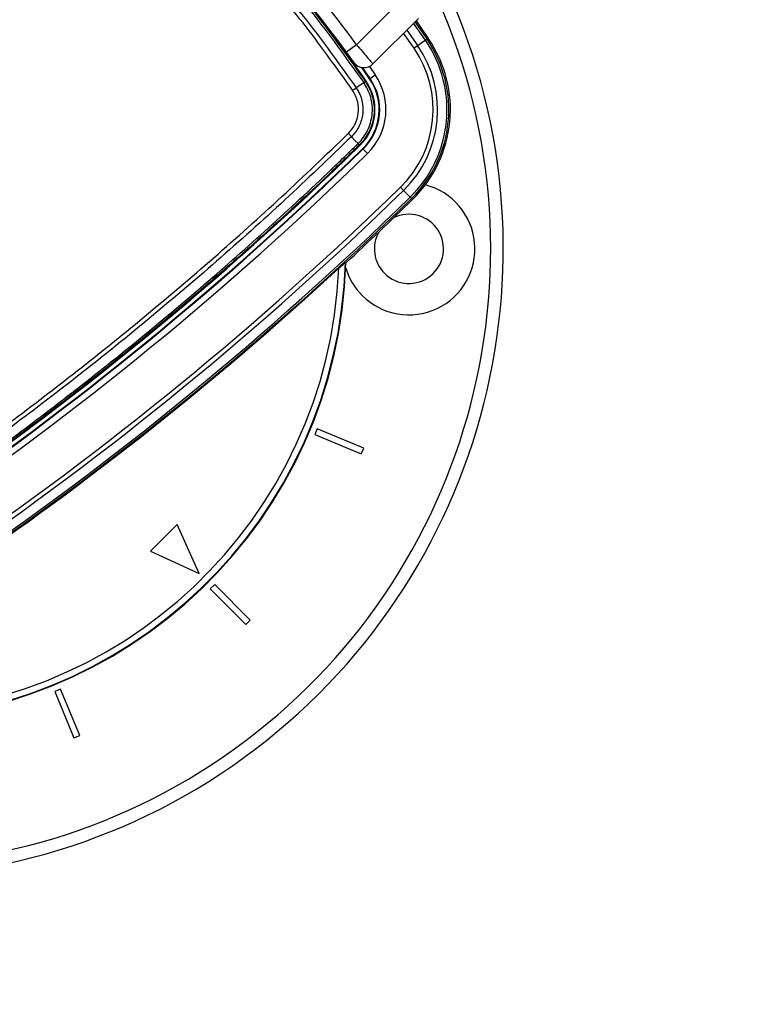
# Model space of a CAD drawing. Header units: millimetres. Extents: x 1508 to 17407, y 390 to 16320.
# Tile 54 of 66: x 3612 to 3844, y 9964 to 10277. Entities that reach past the tile are written whole.
import ezdxf

# ---------------------------------------------------------------- set-up
doc = ezdxf.new("R2010")
doc.units = ezdxf.units.MM
doc.header["$LTSCALE"] = 2
doc.layers.add('COMPONENT_GEOMETRY', color=7, linetype='Continuous')
doc.styles.add('SLDTEXTSTYLE0', font='TXT', dxfattribs={"width": 0.75})
doc.dimstyles.new('SLDDIMSTYLE0', dxfattribs={"dimtxt": 100, "dimasz": 6.604, "dimexe": 0, "dimexo": 0.0625, "dimgap": 25, "dimtad": 0, "dimtih": 1, "dimtoh": 1, "dimdec": 1, "dimrnd": 1e-09, "dimzin": 12, "dimdsep": 46, "dimtxsty": 'SLDTEXTSTYLE0', "dimsah": 1, "dimcen": 0.09, "dimadec": 0, "dimazin": 3, "dimtfac": 1, "dimtdec": 1, "dimtofl": 0, "dimtmove": 0, "dimatfit": 3, "dimfxl": 1, "dimfrac": 2, "dimtolj": 1, "dimtzin": 12, "dimarcsym": 0})
doc.dimstyles.new('SLDDIMSTYLE1', dxfattribs={"dimtxt": 100, "dimasz": 6.604, "dimexe": 0, "dimexo": 0.0625, "dimgap": 25, "dimtad": 0, "dimtih": 1, "dimtoh": 1, "dimdec": 0, "dimrnd": 1e-09, "dimzin": 12, "dimdsep": 46, "dimtxsty": 'SLDTEXTSTYLE0', "dimsah": 1, "dimcen": 0.09, "dimadec": 0, "dimazin": 3, "dimtfac": 1, "dimtdec": 0, "dimtofl": 0, "dimtmove": 0, "dimatfit": 3, "dimfxl": 1, "dimfrac": 2, "dimtolj": 1, "dimtzin": 12, "dimarcsym": 0})

# ---------------------------------------------------------------- blocks, each defined once
blk = doc.blocks.new('_D')
at = {"layer": 'COMPONENT_GEOMETRY', "color": 7}
for p, q in [((6308, 15517.23), (2562.54, 15517.23)), ((2568.89, 15517.23), (2568.89, 13024.91)), ((2368.82, 13004.59), (2338.35, 13004.59)), ((2338.35, 13004.59), (2338.35, 12845.84)), ((2768.96, 13004.59), (2799.43, 13004.59)), ((2799.43, 13004.59), (2799.43, 12845.84)), ((2338.35, 12845.84), (2368.82, 12845.84)), ((2799.43, 12845.84), (2768.96, 12845.84)), ((2568.89, 10203.9), (2568.89, 12696.23)), ((3176.17, 10203.9), (2562.54, 10203.9))]:
    blk.add_line(p, q, dxfattribs=at)
for points in [[(2568.89, 15517.23), (2567.87, 15510.63), (2569.91, 15510.63)], [(2568.89, 10203.9), (2569.91, 10210.5), (2567.87, 10210.5)]]:
    blk.add_solid(points, dxfattribs=at)
at = {"layer": 'COMPONENT_GEOMETRY', "color": 7, "char_height": 100, "attachment_point": 1, "style": 'SLDTEXTSTYLE0'}
for s, insert in [('8\'8.59"', (2368.82, 12974.75)), ('2656.7', (2365.7, 12825.13))]:
    blk.add_mtext(s, dxfattribs=dict(at, insert=insert))
blk = doc.blocks.new('_D_1')
at = {"layer": 'COMPONENT_GEOMETRY', "color": 7}
for p, q in [((8879.1, 12946.13), (8879.1, 8407.68)), ((3365.77, 10201.36), (3365.77, 8407.68)), ((5922.37, 8558.06), (5891.9, 8558.06)), ((5891.9, 8558.06), (5891.9, 8399.31)), ((6322.51, 8558.06), (6352.97, 8558.06)), ((6352.97, 8558.06), (6352.97, 8399.31)), ((3365.77, 8414.03), (5845.64, 8414.03)), ((8879.1, 8414.03), (6399.23, 8414.03)), ((5891.9, 8399.31), (5922.37, 8399.31)), ((6352.97, 8399.31), (6322.51, 8399.31))]:
    blk.add_line(p, q, dxfattribs=at)
for points in [[(3365.77, 8414.03), (3372.37, 8413.02), (3372.37, 8415.05)], [(8879.1, 8414.03), (8872.5, 8415.05), (8872.5, 8413.02)]]:
    blk.add_solid(points, dxfattribs=at)
at = {"layer": 'COMPONENT_GEOMETRY', "color": 7, "char_height": 100, "attachment_point": 1, "style": 'SLDTEXTSTYLE0'}
for s, insert in [('9\'0.53"', (5922.37, 8528.22)), ('2757', (5974.66, 8378.6))]:
    blk.add_mtext(s, dxfattribs=dict(at, insert=insert))

msp = doc.modelspace()

# ---------------------------------------------------------------- linework, layer by layer
at = {"color": 7, "linetype": 'Continuous', "lineweight": 25}
for p, q in [((3719.11, 10268.85), (3733.12, 10282.86)), ((3738.78, 10277.2), (3724.32, 10262.74)), ((3738.02, 10276.45), (3741.92, 10270.87)), ((3741.03, 10270.26), (3738.56, 10268.56)), ((3741.03, 10270.26), (3741.52, 10270.59)), ((3741.52, 10270.59), (3741.92, 10270.87)), ((3719.11, 10268.85), (3715.88, 10266.48)), ((3738.56, 10268.56), (3737.39, 10267.76)), ((3723.24, 10258.03), (3720.72, 10261.65)), ((3723.38, 10258.13), (3720.96, 10261.61)), ((3721.92, 10257.12), (3722.14, 10257.27)), ((3721.92, 10257.13), (3721.92, 10257.12)), ((3723.24, 10258.03), (3723.38, 10258.13)), ((3723.38, 10258.13), (3725.03, 10259.26)), ((3721.46, 10256.81), (3721.46, 10256.81)), ((3719.56, 10237.38), (3719.56, 10237.38)), ((3719.94, 10236.95), (3720.13, 10236.76)), ((3719.94, 10236.95), (3719.94, 10236.95)), ((3721.06, 10235.81), (3721.18, 10235.68)), ((3721.18, 10235.68), (3722.57, 10234.25)), ((3734.04, 10222.49), (3733.05, 10223.51)), ((3736.13, 10220.34), (3734.04, 10222.49)), ((3736.13, 10220.34), (3736.54, 10219.93)), ((3736.54, 10219.93), (3736.89, 10219.57)), ((3715.7, 10199.47), (3715.53, 10199.55)), ((3706.58, 10146.66), (3705.82, 10144.81)), ((3705.82, 10144.81), (3720.6, 10138.69)), ((3721.36, 10140.53), (3706.58, 10146.66)), ((3720.6, 10138.69), (3721.36, 10140.53)), ((3661.94, 10116.22), (3653.45, 10107.73)), ((3669.01, 10100.66), (3661.94, 10116.22)), ((3653.45, 10107.73), (3669.01, 10100.66)), ((3673.96, 10097.13), (3672.54, 10095.71)), ((3672.54, 10095.71), (3683.86, 10084.4)), ((3685.27, 10085.81), (3673.96, 10097.13)), ((3683.86, 10084.4), (3685.27, 10085.81)), ((3624.86, 10063.85), (3623.01, 10063.09)), ((3623.01, 10063.09), (3629.14, 10048.31)), ((3630.99, 10049.07), (3624.86, 10063.85)), ((3629.14, 10048.31), (3630.99, 10049.07))]:
    msp.add_line(p, q, dxfattribs=at)
at = {"color": 8, "linetype": 'Continuous', "lineweight": 25}
for p, q in [((3737.67, 10276.1), (3741.52, 10270.59)), ((3735.1, 10273.52), (3738.56, 10268.56)), ((3741.03, 10270.26), (3737.25, 10275.68)), ((3737.39, 10267.76), (3734.08, 10272.51)), ((3723.17, 10261.94), (3725.03, 10259.26))]:
    msp.add_line(p, q, dxfattribs=at)
at = {"color": 7, "linetype": 'Continuous', "lineweight": 25, "flags": 128}
for points in [[(3721.46, 10256.81), (3720.42, 10256.1), (3719, 10255.14)], [(3717.46, 10239.6), (3718.66, 10238.32), (3719.56, 10237.38)]]:
    msp.add_lwpolyline(points, dxfattribs=at)
at = {"color": 7, "linetype": 'Continuous', "lineweight": 25}
for centre, radius, start, end in [((3565.77, 10203.9), 200, 65.6403, 24.3597), ((3565.77, 10203.9), 196, 66.0814, 23.9186), ((3565.77, 10203.9), 150, 91.6933, 358.3067), ((3565.77, 10203.9), 149.82, 91.6649, 358.3351), ((3565.77, 10203.9), 147.82, 92.3895, 357.6105), ((3392.53, 10030.66), 400, 34.5092, 43.2809), ((3393.5, 10029.7), 404, 36.2964, 42.0724), ((3393.5, 10029.7), 400, 36.2964, 42.0431), ((3392.53, 10030.66), 400, 34.5092, 40.8526), ((3708.96, 10248.21), 38.92, 314.2809, 34.5092), ((3708.96, 10248.21), 39.51, 314.2809, 34.5092), ((3708.96, 10248.21), 40, 314.2809, 34.5092), ((3708.96, 10248.21), 34.51, 314.2809, 34.5092), ((3708.96, 10248.21), 35.92, 314.2809, 34.5092), ((3721.49, 10265.57), 4, 215.7221, 315), ((3708.96, 10248.21), 16, 314.2809, 34.5092), ((3708.96, 10248.21), 17.33, 314.2809, 34.5092), ((3708.96, 10248.21), 17.5, 314.2809, 34.5092), ((3739.06, 10231.33), 30.97, 123.5925, 124.6292), ((3708.96, 10248.21), 19.5, 314.2809, 34.5092), ((2982.16, 10993.49), 1057, 304.27645, 314.28092), ((2982.16, 10993.49), 1058.32, 304.27645, 314.28092), ((2982.16, 10993.49), 1058.5, 304.27645, 314.28092), ((3715.36, 10233.19), 5.92, 39.3513, 44.9315), ((2982.16, 10993.49), 1060.5, 304.27645, 314.28092), ((2982.16, 10993.49), 1075.5, 304.27645, 314.28092), ((3735.77, 10203.9), 21, 225, 75.6259), ((2982.16, 10993.49), 1076.92, 304.27645, 314.28092), ((2982.16, 10993.49), 1079.92, 304.27645, 314.28092), ((2982.16, 10993.49), 1080.5, 304.27645, 314.28092), ((2982.16, 10993.49), 1081, 312.733, 314.28092), ((3735.77, 10203.9), 11, 225, 116.4897), ((3735.77, 10203.9), 11, 150.8395, 225), ((2982.16, 10993.49), 1080.75, 304.27645, 312.58356), ((3735.77, 10203.9), 21, 196.6399, 225)]:
    msp.add_arc(centre, radius, start, end, dxfattribs=at)
for points, knots in [([(3721.46, 10256.81), (3716.47, 10263.79), (3706.5, 10277.73), (3689.59, 10297.71), (3671.17, 10316.94), (3651.11, 10335.15), (3633.44, 10349.22), (3622.37, 10357), (3618.68, 10359.59)], [0, 0, 0, 0, 0.175926, 0.351853, 0.536803, 0.722183, 0.907563, 1, 1, 1, 1]), ([(3618.99, 10360.05), (3622.68, 10357.46), (3633.78, 10349.67), (3651.47, 10335.57), (3671.56, 10317.34), (3690, 10298.08), (3706.94, 10278.08), (3716.93, 10264.11), (3721.92, 10257.13)], [0, 0, 0, 0, 0.092437, 0.277818, 0.463199, 0.648153, 0.824076, 1, 1, 1, 1]), ([(3717.85, 10254.35), (3712.99, 10261.15), (3703.28, 10274.75), (3686.7, 10294.4), (3668.5, 10313.46), (3648.53, 10331.62), (3630.93, 10345.65), (3619.89, 10353.4), (3616.22, 10355.98)], [0, 0, 0, 0, 0.173418, 0.346836, 0.533213, 0.720031, 0.906849, 1, 1, 1, 1]), ([(3617.01, 10357.13), (3620.69, 10354.54), (3631.77, 10346.76), (3649.43, 10332.68), (3669.48, 10314.46), (3687.74, 10295.33), (3704.37, 10275.61), (3714.12, 10261.96), (3719, 10255.14)], [0, 0, 0, 0, 0.09315, 0.279968, 0.466787, 0.653164, 0.826582, 1, 1, 1, 1]), ([(3719.11, 10268.85), (3719.7, 10268.16), (3720.89, 10266.77), (3722.46, 10264.93), (3723.63, 10263.55), (3724.23, 10262.84), (3724.29, 10262.77), (3724.32, 10262.74)], [0, 0, 0, 0, 0.217102, 0.434577, 0.651626, 0.866747, 1, 1, 1, 1]), ([(3718.24, 10263.24), (3718.23, 10263.25), (3718.2, 10263.29), (3717.93, 10263.66), (3717.4, 10264.4), (3716.69, 10265.38), (3716.15, 10266.11), (3715.88, 10266.48)], [0, 0, 0, 0, 0.133305, 0.348506, 0.565602, 0.783043, 1, 1, 1, 1]), ([(3721.92, 10257.12), (3722.38, 10256.38), (3723.32, 10254.88), (3724.2, 10252.37), (3724.69, 10249.75), (3724.73, 10247.09), (3724.31, 10244.45), (3723.47, 10241.94), (3722.2, 10239.58), (3720.95, 10237.96), (3720.13, 10237.14), (3719.94, 10236.95)], [0, 0, 0, 0, 0.1187099, 0.2408619, 0.3595732, 0.4817258, 0.6004579, 0.7226325, 0.8413813, 0.9635738, 1, 1, 1, 1]), ([(3716.47, 10240.62), (3717.28, 10241.58), (3718.86, 10243.47), (3719.83, 10247.07), (3719.7, 10250.9), (3718.48, 10253.16), (3717.85, 10254.35)], [0, 0, 0, 0, 0.24911, 0.490866, 0.732205, 1, 1, 1, 1]), ([(3719, 10255.14), (3719, 10255.14), (3719.85, 10253.89), (3721.04, 10251.2), (3721.28, 10246.9), (3720.12, 10242.87), (3718.46, 10240.58), (3717.46, 10239.6), (3717.46, 10239.6)], [0, 0, 0, 0, 0.000007, 0.267824, 0.509156, 0.75089, 0.999995, 1, 1, 1, 1]), ([(3719.56, 10237.38), (3719.74, 10237.56), (3721.11, 10238.94), (3723.14, 10242.08), (3724.36, 10247.1), (3723.94, 10252.32), (3722.29, 10255.31), (3721.46, 10256.81)], [0, 0, 0, 0, 0.036346, 0.277392, 0.51835, 0.759206, 1, 1, 1, 1]), ([(3574.18, 10124.01), (3577.89, 10126.58), (3589.04, 10134.27), (3607.35, 10147.53), (3629.44, 10164.35), (3651.58, 10182.16), (3673.72, 10201), (3695.43, 10220.43), (3709.46, 10233.89), (3716.47, 10240.62)], [0, 0, 0, 0, 0.073721, 0.221177, 0.368762, 0.526168, 0.683732, 0.841785, 1, 1, 1, 1]), ([(3717.46, 10239.6), (3710.44, 10232.86), (3696.4, 10219.39), (3674.67, 10199.94), (3652.5, 10181.08), (3630.34, 10163.26), (3608.23, 10146.43), (3589.89, 10133.16), (3578.73, 10125.45), (3575.01, 10122.89)], [0, 0, 0, 0, 0.158134, 0.316268, 0.473754, 0.631239, 0.778759, 0.92628, 1, 1, 1, 1]), ([(3576.94, 10120.58), (3584.92, 10126.12), (3600.86, 10137.21), (3624.19, 10154.67), (3647.06, 10172.7), (3668.93, 10190.94), (3689.84, 10209.35), (3706.51, 10224.76), (3716.29, 10234.22), (3719.56, 10237.38)], [0, 0, 0, 0, 0.158215, 0.31643, 0.474008, 0.631586, 0.778967, 0.926348, 1, 1, 1, 1]), ([(3719.94, 10236.95), (3716.68, 10233.8), (3706.9, 10224.33), (3690.24, 10208.93), (3669.33, 10190.53), (3647.47, 10172.29), (3624.6, 10154.26), (3601.27, 10136.81), (3585.33, 10125.72), (3577.36, 10120.18)], [0, 0, 0, 0, 0.073651, 0.22103, 0.36841, 0.525988, 0.683566, 0.841783, 1, 1, 1, 1]), ([(3713.47, 10197.74), (3713.78, 10198.03), (3714.31, 10198.51), (3714.94, 10199.07), (3715.31, 10199.39), (3715.49, 10199.53), (3715.52, 10199.54), (3715.53, 10199.55)], [0, 0, 0, 0, 0.345765, 0.58088, 0.758752, 0.902501, 1, 1, 1, 1])]:
    msp.add_open_spline(points, degree=3, knots=knots, dxfattribs=at)
for points in [[(3721.92, 10257.13), (3721.92, 10257.12), (3721.9, 10257.11), (3721.81, 10257.05), (3721.66, 10256.95), (3721.53, 10256.86), (3721.46, 10256.81)], [(3717.85, 10254.35), (3717.95, 10254.42), (3718.17, 10254.57), (3718.48, 10254.78), (3718.76, 10254.97), (3718.92, 10255.08), (3719, 10255.14)], [(3716.47, 10240.62), (3716.57, 10240.53), (3716.75, 10240.34), (3717.01, 10240.07), (3717.26, 10239.81), (3717.39, 10239.67), (3717.46, 10239.6)], [(3719.94, 10236.95), (3719.94, 10236.96), (3719.93, 10236.97), (3719.85, 10237.06), (3719.73, 10237.19), (3719.61, 10237.32), (3719.56, 10237.38)]]:
    msp.add_open_spline(points, degree=3, dxfattribs=at)

# ---------------------------------------------------------------- dimensions: what is measured, and where the dimension line sits
at = {"layer": 'COMPONENT_GEOMETRY', "color": 7}
dim = msp.add_linear_dim(base=(2568.89, 10203.9), p1=(6310.54, 15517.23), p2=(3178.71, 10203.9), angle=90, dimstyle='SLDDIMSTYLE0', dxfattribs=at)
dim.commit()
dim.dimension.update_dxf_attribs({"geometry": '_D', "text_midpoint": (2568.89, 12860.57), "dimtype": 160})
dim = msp.add_linear_dim(base=(3365.77, 8414.03), p1=(8879.1, 12948.67), p2=(3365.77, 10203.9), dimstyle='SLDDIMSTYLE1', dxfattribs=at)
dim.commit()
dim.dimension.update_dxf_attribs({"geometry": '_D_1', "text_midpoint": (6122.44, 8414.03), "dimtype": 160})

doc.saveas('drawing.dxf')
